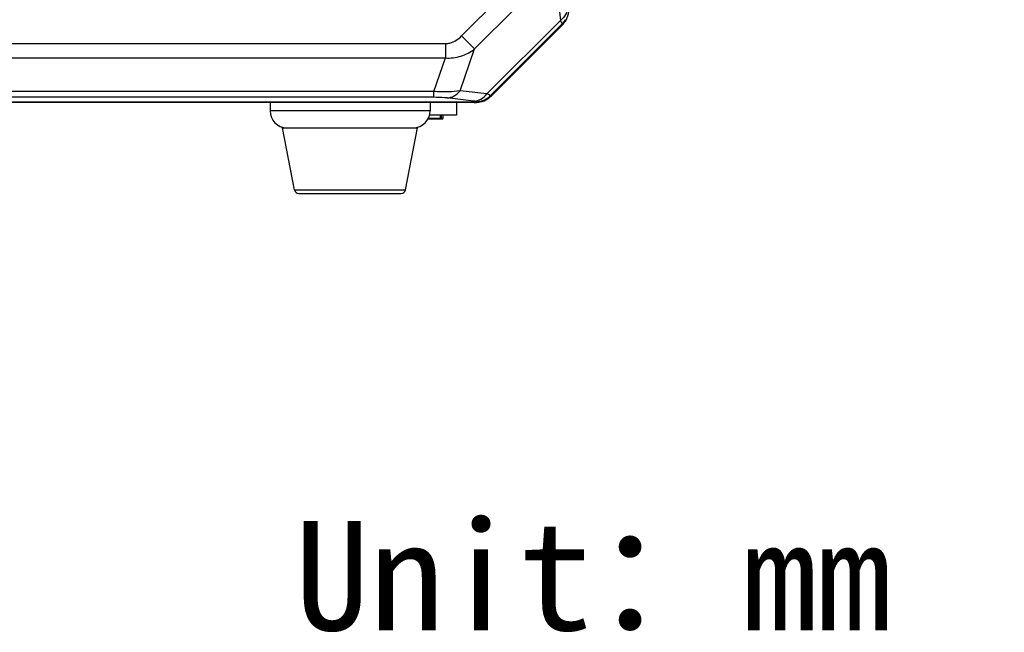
# Model space of a CAD drawing. Header units: millimetres. Extents: x 26 to 1030, y 460 to 962.
# Tile 14 of 15: x 913 to 1030, y 460 to 532. Entities that reach past the tile are written whole.
import ezdxf

# ---------------------------------------------------------------- set-up
doc = ezdxf.new("R2010")
doc.units = ezdxf.units.MM
doc.header["$LTSCALE"] = 65.395
doc.layers.get('0').update_dxf_attribs({"linetype": 'CONTINUOUS'})
doc.layers.add('00_COMPONENTS', color=7, linetype='CONTINUOUS')
doc.styles.get("Standard").update_dxf_attribs({"font": 'simfang.ttf'})

msp = doc.modelspace()

# ---------------------------------------------------------------- linework, layer by layer
at = {"layer": '00_COMPONENTS'}
for p, q in [((965.387, 530.362), (970.22, 535.194)), ((976.734, 535.381), (977.114, 532.208)), ((966.928, 528.821), (971.76, 533.653)), ((977.114, 532.208), (968.373, 523.467)), ((977.33, 531.79), (968.791, 523.252)), ((977.403, 531.76), (968.822, 523.179)), ((969.011, 523.328), (977.253, 531.571)), ((977.33, 531.79), (977.403, 531.76)), ((965.387, 530.362), (966.928, 528.821)), ((812.806, 529.444), (963.458, 529.444)), ((963.458, 529.444), (963.458, 527.747)), ((965.201, 523.848), (966.928, 528.821)), ((812.806, 527.747), (963.458, 527.747)), ((962.074, 523.761), (963.458, 527.747)), ((962.074, 523.761), (814.19, 523.761)), ((962.074, 523.064), (962.074, 523.761)), ((968.373, 523.467), (965.201, 523.848)), ((962.074, 523.064), (814.19, 523.064)), ((966.832, 522.614), (963.66, 522.995)), ((968.822, 523.179), (968.791, 523.252)), ((967.129, 522.478), (809.135, 522.478)), ((966.889, 522.45), (809.375, 522.45)), ((942.632, 522.45), (942.632, 521.45)), ((961.632, 521.45), (942.632, 521.45)), ((961.632, 522.45), (961.632, 521.45)), ((964.782, 522.45), (964.782, 520.951)), ((967.129, 522.478), (967.098, 522.551)), ((963.032, 520.45), (961.364, 520.45)), ((963.132, 520.55), (961.413, 520.55)), ((964.782, 520.951), (961.568, 520.951)), ((962.861, 520.45), (962.861, 520.951)), ((962.982, 520.45), (962.982, 520.951)), ((963.032, 520.45), (963.132, 520.55)), ((963.132, 520.951), (963.132, 520.55)), ((944.132, 519.45), (960.132, 519.45)), ((945.554, 512.055), (944.132, 519.45)), ((958.71, 512.055), (960.132, 519.45)), ((945.554, 512.055), (958.71, 512.055)), ((946.045, 511.65), (958.219, 511.65))]:
    msp.add_line(p, q, dxfattribs=at)
for centre, radius, start, end in [((975.132, 533.692), 3, 315, 325.33106), ((975.615, 533.495), 2.418, 315.15647, 330.00213), ((966.42, 519.165), 3.473, 82.39415, 83.17489), ((967.093, 524.963), 2.412, 270.14073, 280.06118), ((967.086, 524.966), 2.418, 299.99699, 314.84324), ((965.11, 515.703), 8.422, 66.67359, 67.1992), ((966.889, 525.45), 3, 304.66894, 315), ((944.632, 521.45), 2, 180, 270), ((959.632, 521.45), 2, 270, 0), ((966.889, 525.45), 3, 270, 280.33107), ((946.045, 512.15), 0.5, 190.88553, 270), ((958.219, 512.15), 0.5, 270, 349.11447)]:
    msp.add_arc(centre, radius, start, end, dxfattribs=at)
for centre, major_axis, start_param, end_param in [((975.698, 533.458), (2.224, -0.921), -0.3916903, 0.3916903), ((967.124, 524.884), (0.921, -2.224), 5.891495, 6.6748756)]:
    msp.add_ellipse(centre, major_axis=major_axis, ratio=0.9971479, start_param=start_param, end_param=end_param, dxfattribs=at)
for points, knots in [([(977.968, 533.749), (977.956, 533.457), (977.778, 532.855), (977.361, 532.395), (977.114, 532.208)], [0, 0, 0, 0, 0.4857484, 1, 1, 1, 1]), ([(977.114, 532.208), (977.156, 532.109), (977.225, 531.975), (977.288, 531.817), (977.33, 531.79)], [0, 0, 0, 0, 0.6853054, 1, 1, 1, 1]), ([(963.458, 529.444), (963.64, 529.444), (964.365, 529.547), (965.004, 529.979), (965.387, 530.362)], [0, 0, 0, 0, 0.2518082, 1, 1, 1, 1]), ([(963.458, 527.747), (964.077, 527.696), (965.336, 527.849), (966.446, 528.446), (966.928, 528.821)], [0, 0, 0, 0, 0.503949, 1, 1, 1, 1]), ([(965.201, 523.848), (964.744, 523.759), (963.697, 523.678), (962.652, 523.714), (962.074, 523.761)], [0, 0, 0, 0, 0.4451639, 1, 1, 1, 1]), ([(963.66, 522.995), (963.952, 523.007), (964.554, 523.184), (965.014, 523.601), (965.201, 523.848)], [0, 0, 0, 0, 0.4857464, 1, 1, 1, 1]), ([(963.66, 522.995), (963.565, 523.006), (963.037, 523.054), (962.507, 523.064), (962.074, 523.064)], [0, 0, 0, 0, 0.1818518, 1, 1, 1, 1]), ([(966.832, 522.614), (967.125, 522.626), (967.726, 522.803), (968.186, 523.221), (968.373, 523.467)], [0, 0, 0, 0, 0.4857464, 1, 1, 1, 1]), ([(967.098, 522.551), (967.09, 522.572), (966.997, 522.585), (966.932, 522.601), (966.879, 522.608)], [0, 0, 0, 0, 0.303051, 1, 1, 1, 1]), ([(968.791, 523.252), (968.769, 523.287), (968.639, 523.344), (968.527, 523.402), (968.444, 523.437)], [0, 0, 0, 0, 0.3192416, 1, 1, 1, 1])]:
    msp.add_open_spline(points, degree=3, knots=knots, dxfattribs=at)
msp.add_open_spline([(967.514, 522.588), (967.787, 522.636), (968.055, 522.734), (968.295, 522.872)], degree=3, dxfattribs=at)

# ---------------------------------------------------------------- texts
at = {"insert": (945.576, 472.744), "char_height": 13, "attachment_point": 1}
msp.add_mtext('Unit：mm', dxfattribs=at)

doc.saveas('drawing.dxf')
